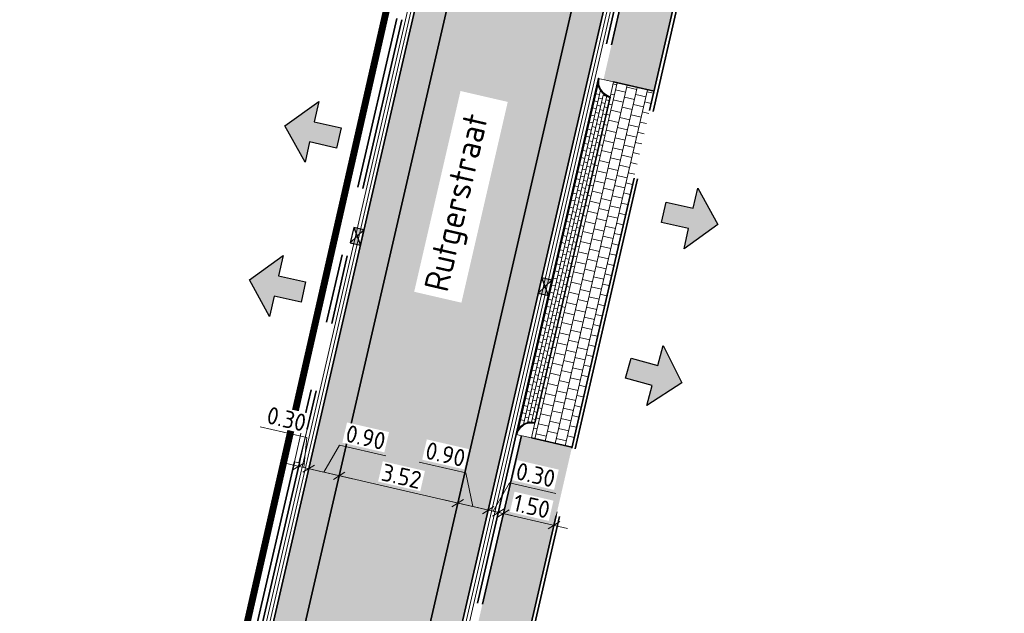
# Model space of a CAD drawing. Header units: metres. Extents: x 199937 to 201628, y 374508 to 375260.
# Tile 82 of 183: x 201115 to 201143, y 374965 to 374982. Entities that reach past the tile are written whole.
import ezdxf

# ---------------------------------------------------------------- set-up
doc = ezdxf.new("R2010")
doc.units = ezdxf.units.M
doc.set_wipeout_variables(frame=1)
for name, pattern in [('VH-OPSLUITBAND_100X200', [16, 8, -2, 4, -2]), ('VH-TROTTOIRBAND_130-150', [15, 5, -2, 2, -2, 2, -2]), ('XX-PROJECTGRENS', [18, 12, -3, 0, -3])]:
    doc.linetypes.add(name, pattern=pattern)
doc.layers.add('000___INRIT-PIJL', color=252, linetype='Continuous')
doc.layers.add('N-WE-KG-GRENS_PROJECT-G', color=7, linetype='XX-PROJECTGRENS', lineweight=35, transparency=0.45)
for name, color, linetype, lineweight in [('N-WE-RI-KOLK-S', 7, 'Continuous', 25), ('N-WE-VH-GOOT-G', 170, 'Continuous', 35), ('N-WE-VH-KANTOPSLUITING_OPSLUITBAND_100X200-G', 150, 'VH-OPSLUITBAND_100X200', 35), ('N-WE-VH-KANTOPSLUITING_TROTTOIRBAND_130 150-G', 210, 'VH-TROTTOIRBAND_130-150', 35), ('N-WE-VH-KANTOPSLUITING_TROTTOIRBAND_130 150_250_HOEKBLOK-S', 210, 'Continuous', 25), ('N-WE-VH-KANTOPSLUITING_TROTTOIRBAND_130 150_250_INRITVERLOOPBAND-G', 210, 'VH-TROTTOIRBAND_130-150', 35), ('N-WE-VH-KANTOPSLUITING_TROTTOIRBAND_130 150_250_INRITVERLOOPBAND-S', 210, 'Continuous', 25), ('N-WE-VH-KANTVERHARDING_STREKLAAG-G', 60, 'Continuous', 18), ('N-WE-VH-VERHARDING_BETONSTRAATSTEEN-G', 252, 'Continuous', 35), ('N-WE-VH-VERHARDING_TEGEL-A', 252, 'Continuous', 18), ('N-WE-VH-VERHARDING_TEGEL-G', 252, 'Continuous', 35), ('X-XX-AL-M-200', 7, 'Continuous', 18), ('X-XX-AL-T35', 50, 'Continuous', 35)]:
    doc.layers.add(name, color=color, linetype=linetype, lineweight=lineweight)
for name, color, linetype, lineweight, true_color in [('N-WE-VH-VERHARDING_BETONSTRAATSTEEN_GRIJS-A', 7, 'Continuous', 18, 0xa6a6a6), ('N-WE-VH-VERHARDING_BETONSTRAATSTEEN_HEIDE-A', 7, 'Continuous', 0, 0x986657), ('N-WE-VH-VERHARDING_BETONSTRAATSTEEN_ROOD-A', 7, 'Continuous', 0, 0xa92c0a)]:
    doc.layers.add(name, color=color, linetype=linetype, lineweight=lineweight, true_color=true_color)
doc.styles.add('NLCS-ISO-M200-T25', font='NLCS-ISO.ttf', dxfattribs={"height": 0.5})
doc.styles.add('NLCS-ISO-M200-T35', font='NLCS-ISO.ttf', dxfattribs={"height": 0.7000000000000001})
doc.dimstyles.new('NLCS-M200-T25-SCHRAP_L2_H1', dxfattribs={"dimscale": 0.2, "dimtxt": 2.5, "dimasz": 1.4, "dimexe": 2, "dimexo": 2, "dimgap": 0.7, "dimtad": 1, "dimzin": 0, "dimdsep": 46, "dimtxsty": 'NLCS-ISO-M200-T25', "dimblk": 'OBLIQUE', "dimcen": 0, "dimdle": 2, "dimclrd": 256, "dimclre": 256, "dimclrt": 256, "dimadec": 1, "dimazin": 0, "dimtfac": 1, "dimtdec": 3, "dimtofl": 0, "dimtmove": 0, "dimatfit": 3, "dimldrblk": 'OBLIQUE', "dimfxl": 2, "dimfxlon": 1, "dimtfillclr": 256, "dimtolj": 1, "dimtzin": 0, "dimlwd": -1, "dimlwe": -1, "dimarcsym": 0})
pattern_1 = [(167.00011792, (0, 0), (-0.251857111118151, -0.1573785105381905), [0.63, -0.21]), (77.00011791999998, (-0.0944786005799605, -0.4092356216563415), (-0.251857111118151, -0.1573785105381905), [0.63, -0.21])]

# ---------------------------------------------------------------- blocks, each defined once
blk = doc.blocks.new('inrit')
h = blk.add_hatch(color=256)
h.dxf.hatch_style = 1
h.paths.add_polyline_path([(0.3000000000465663, 1), (-0.300000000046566, 1), (-0.3000000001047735, 1.799999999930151), (-0.900000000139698, 1.799999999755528), (-2.328301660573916e-10, 2.599999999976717), (0.9000000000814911, 1.799999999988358), (0.2999999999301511, 1.799999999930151)])
at = {"color": 3, "flags": 128}
blk.add_lwpolyline([(0.3000000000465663, 1), (-0.300000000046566, 1), (-0.3000000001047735, 1.799999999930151), (-0.900000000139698, 1.799999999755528), (-2.328301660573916e-10, 2.599999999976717), (0.9000000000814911, 1.799999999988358), (0.2999999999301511, 1.799999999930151), (0.3000000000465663, 1)], dxfattribs=at)
blk = doc.blocks.new('SVH-TROTTOIRBAND HOEKBLOK_130 150X250_R450_H90UITW_HD-MM')
at = {"linetype": 'Continuous', "lineweight": 0}
for q in [(450.0000000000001, 449.9999999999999), (0, 0)]:
    blk.add_line((8.266365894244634e-14, 450), q, dxfattribs=at)
for radius in [450, 430]:
    blk.add_arc((8.266365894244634e-14, 450), radius, 270, 0, dxfattribs=at)
blk = doc.blocks.new('SVH-TROTTOIRBAND INRITVERLOOPBAND_130 150X250_LINKS_L1000_HD-MM')
at = {"linetype": 'Continuous', "lineweight": 0}
blk.add_line((0, 20), (1000, 1.13686837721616e-13), dxfattribs=at)
blk.add_lwpolyline([(0, 0), (1000, 1.13686837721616e-13), (1000, 150.0000000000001), (0, 150)], close=True, dxfattribs=at)
blk = doc.blocks.new('N-SRI-KOLK_STRAAT_450X300-SO')
h = blk.add_hatch(color=256)
h.dxf.hatch_style = 1
h.paths.add_polyline_path([(-7.127631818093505e-14, 0.7499999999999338), (-1.125000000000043, 1.49999999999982), (-1.125000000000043, 4.75175454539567e-14)])
h.paths.add_polyline_path([(1.1249999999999, 4.75175454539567e-14), (1.1249999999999, 1.49999999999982), (-7.122080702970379e-14, 0.7499999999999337)])
for p, q in [((-1.125000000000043, 4.75175454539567e-14), (1.1249999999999, 1.49999999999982)), ((1.1249999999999, 4.75175454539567e-14), (-1.125000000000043, 1.49999999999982))]:
    blk.add_line(p, q)
at = {"flags": 128}
blk.add_lwpolyline([(-1.125000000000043, 4.75175454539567e-14), (1.1249999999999, 4.75175454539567e-14), (1.1249999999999, 1.49999999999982), (-1.125000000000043, 1.49999999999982)], close=True, dxfattribs=at)
blk = doc.blocks.new('_Oblique')
at = {"color": 0, "linetype": 'ByBlock', "lineweight": -2}
blk.add_line((-0.5, -0.5), (0.5, 0.5), dxfattribs=at)
blk = doc.blocks.new('*D704')
at = {"layer": 'Defpoints', "color": 0, "transparency": 16777216}
for p in [(201124.1909412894, 374968.7308007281), (201127.6174075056, 374967.9397460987), (201127.6174075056, 374967.9397460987)]:
    blk.add_point(p, dxfattribs=at)
at = {"layer": 'X-XX-AL-M-200', "transparency": 16777216}
for p, q in [((201124.1909412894, 374968.7308007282), (201124.280920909, 374969.1205489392)), ((201123.8011930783, 374968.8207803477), (201128.0071557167, 374967.8497664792)), ((201127.6174075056, 374967.9397460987), (201127.7073871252, 374968.3294943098))]:
    blk.add_line(p, q, dxfattribs=at)
at = {"layer": 'X-XX-AL-M-200', "transparency": 16777216, "xscale": 0.28, "yscale": 0.28, "zscale": 0.28}
for p, rotation in [((201124.1909412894, 374968.7308007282), 167.0001179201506), ((201127.6174075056, 374967.9397460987), 347.0001179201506)]:
    blk.add_blockref('_Oblique', p, dxfattribs=dict(at, rotation=rotation))
at = {"layer": 'X-XX-AL-M-200', "transparency": 16777216, "insert": (201125.9919045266, 374968.7152779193), "char_height": 0.5, "attachment_point": 5, "rotation": 347.00011792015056, "style": 'NLCS-ISO-M200-T25', "bg_fill": 3, "box_fill_scale": 1.1, "bg_fill_color": 256, "bg_fill_true_color": 13158600, "bg_fill_transparency": 0}
blk.add_mtext('\\A1;3.52', dxfattribs=at)
blk = doc.blocks.new('*D705')
at = {"layer": 'Defpoints', "color": 0, "transparency": 16777216}
for p in [(201127.6174075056, 374967.9397460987), (201128.4943409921, 374967.7372919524), (201128.494340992, 374967.7372919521)]:
    blk.add_point(p, dxfattribs=at)
at = {"layer": 'X-XX-AL-M-200', "transparency": 16777216}
for p, q in [((201127.8475019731, 374968.8110349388), (201126.5028706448, 374969.1214646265)), ((201128.0558742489, 374967.8385190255), (201127.8475019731, 374968.8110349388)), ((201127.6174075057, 374967.9397460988), (201127.7073871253, 374968.32949431)), ((201127.2276592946, 374968.0297257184), (201128.8840892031, 374967.6473123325)), ((201128.494340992, 374967.7372919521), (201128.4043613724, 374967.3475437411))]:
    blk.add_line(p, q, dxfattribs=at)
at = {"layer": 'X-XX-AL-M-200', "transparency": 16777216, "xscale": 0.28, "yscale": 0.28, "zscale": 0.28}
for p, rotation in [((201127.6174075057, 374967.9397460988), 167.0001179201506), ((201128.494340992, 374967.7372919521), 347.0001179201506)]:
    blk.add_blockref('_Oblique', p, dxfattribs=dict(at, rotation=rotation))
at = {"layer": 'X-XX-AL-M-200', "transparency": 16777216, "insert": (201127.262916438, 374969.3462542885), "char_height": 0.5, "attachment_point": 5, "rotation": 347.00011792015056, "style": 'NLCS-ISO-M200-T25', "bg_fill": 3, "box_fill_scale": 1.1, "bg_fill_color": 256, "bg_fill_true_color": 13158600, "bg_fill_transparency": 0}
blk.add_mtext('\\A1;0.90', dxfattribs=at)
blk = doc.blocks.new('*D706')
at = {"layer": 'Defpoints', "color": 0, "transparency": 16777216}
for p in [(201128.4943409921, 374967.7372919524), (201128.7794262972, 374967.6385083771), (201128.7866521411, 374967.6698072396)]:
    blk.add_point(p, dxfattribs=at)
at = {"layer": 'X-XX-AL-M-200', "transparency": 16777216}
for p, q in [((201128.6404965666, 374967.7035495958), (201129.1064566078, 374968.5276829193)), ((201129.1064566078, 374968.5276829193), (201130.4510879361, 374968.2172532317)), ((201128.7866521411, 374967.6698072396), (201128.8766317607, 374968.0595554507)), ((201128.1045927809, 374967.8272715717), (201129.1764003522, 374967.5798276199)), ((201128.494340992, 374967.7372919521), (201128.4043613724, 374967.3475437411))]:
    blk.add_line(p, q, dxfattribs=at)
at = {"layer": 'X-XX-AL-M-200', "transparency": 16777216, "xscale": 0.28, "yscale": 0.28, "zscale": 0.28}
for p, rotation in [((201128.494340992, 374967.7372919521), 167.0001179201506), ((201128.7866521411, 374967.6698072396), 347.0001179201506)]:
    blk.add_blockref('_Oblique', p, dxfattribs=dict(at, rotation=rotation))
at = {"layer": 'X-XX-AL-M-200', "transparency": 16777216, "insert": (201129.866502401, 374968.7524725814), "char_height": 0.5, "attachment_point": 5, "rotation": 347.00011792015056, "style": 'NLCS-ISO-M200-T25', "bg_fill": 3, "box_fill_scale": 1.1, "bg_fill_color": 256, "bg_fill_true_color": 13158600, "bg_fill_transparency": 0}
blk.add_mtext('\\A1;0.30', dxfattribs=at)
blk = doc.blocks.new('*D707')
at = {"layer": 'X-XX-AL-M-200', "transparency": 16777216}
for p, q in [((201128.9328077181, 374967.6360648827), (201129.0227873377, 374968.0258130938)), ((201128.543059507, 374967.7260445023), (201130.7841117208, 374967.2086616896)), ((201130.3943635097, 374967.2986413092), (201130.4843431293, 374967.6883895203))]:
    blk.add_line(p, q, dxfattribs=at)
at = {"layer": 'X-XX-AL-M-200', "transparency": 16777216, "xscale": 0.28, "yscale": 0.28, "zscale": 0.28}
for p, rotation in [((201128.9328077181, 374967.6360648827), 167.0001179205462), ((201130.3943635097, 374967.2986413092), 347.0001179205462)]:
    blk.add_blockref('_Oblique', p, dxfattribs=dict(at, rotation=rotation))
at = {"layer": 'X-XX-AL-M-200', "transparency": 16777216, "insert": (201129.751315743, 374967.8473576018), "char_height": 0.5, "attachment_point": 5, "rotation": 347.0001179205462, "style": 'NLCS-ISO-M200-T25', "bg_fill": 3, "box_fill_scale": 1.1, "bg_fill_color": 256, "bg_fill_true_color": 13158600, "bg_fill_transparency": 0}
blk.add_mtext('\\A1;1.50', dxfattribs=at)
at = {"layer": 'Defpoints', "color": 0, "transparency": 16777216}
for p in [(201128.9328077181, 374967.6360648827), (201130.3943635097, 374967.2986413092), (201130.3943635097, 374967.2986413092)]:
    blk.add_point(p, dxfattribs=at)
blk = doc.blocks.new('*D708')
at = {"layer": 'Defpoints', "color": 0, "transparency": 16777216}
for p in [(201123.3142850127, 374968.9330908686), (201123.3143069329, 374968.9331858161), (201124.1909412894, 374968.7308007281)]:
    blk.add_point(p, dxfattribs=at)
at = {"layer": 'X-XX-AL-M-200', "transparency": 16777216}
for p, q in [((201123.7526241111, 374968.8319932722), (201124.1974678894, 374969.6119150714)), ((201124.1974678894, 374969.6119150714), (201125.5420992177, 374969.3014853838)), ((201123.3143069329, 374968.9331858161), (201123.4042865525, 374969.3229340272)), ((201124.5806895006, 374968.6408211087), (201122.9245587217, 374969.0231654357)), ((201124.1909412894, 374968.7308007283), (201124.280920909, 374969.1205489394))]:
    blk.add_line(p, q, dxfattribs=at)
at = {"layer": 'X-XX-AL-M-200', "transparency": 16777216, "xscale": 0.28, "yscale": 0.28, "zscale": 0.28}
for p, rotation in [((201123.3143069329, 374968.9331858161), 167.0001179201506), ((201124.1909412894, 374968.7308007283), 347.0001179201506)]:
    blk.add_blockref('_Oblique', p, dxfattribs=dict(at, rotation=rotation))
at = {"layer": 'X-XX-AL-M-200', "transparency": 16777216, "insert": (201124.9575136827, 374969.8367047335), "char_height": 0.5, "attachment_point": 5, "rotation": 347.00011792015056, "style": 'NLCS-ISO-M200-T25', "bg_fill": 3, "box_fill_scale": 1.1, "bg_fill_color": 256, "bg_fill_true_color": 13158600, "bg_fill_transparency": 0}
blk.add_mtext('\\A1;0.90', dxfattribs=at)
blk = doc.blocks.new('*D709')
at = {"layer": 'Defpoints', "color": 0, "transparency": 16777216}
for p in [(201123.0216966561, 374969.000739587), (201123.0216966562, 374969.0007395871), (201123.3142850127, 374968.9330908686)]:
    blk.add_point(p, dxfattribs=at)
at = {"layer": 'X-XX-AL-M-200', "transparency": 16777216}
for p, q in [((201123.2565245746, 374969.8311309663), (201121.9118932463, 374970.1415606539)), ((201123.1680017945, 374968.9669627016), (201123.2565245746, 374969.8311309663)), ((201123.0216966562, 374969.0007395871), (201123.1116762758, 374969.3904877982)), ((201123.3143069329, 374968.9331858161), (201123.4042865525, 374969.3229340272)), ((201123.7040551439, 374968.8432061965), (201122.6319484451, 374969.0907192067))]:
    blk.add_line(p, q, dxfattribs=at)
at = {"layer": 'X-XX-AL-M-200', "transparency": 16777216, "xscale": 0.28, "yscale": 0.28, "zscale": 0.28}
for p, rotation in [((201123.0216966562, 374969.0007395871), 167.0001179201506), ((201123.3143069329, 374968.9331858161), 347.0001179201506)]:
    blk.add_blockref('_Oblique', p, dxfattribs=dict(at, rotation=rotation))
at = {"layer": 'X-XX-AL-M-200', "transparency": 16777216, "insert": (201122.6719390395, 374970.3663503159), "char_height": 0.5, "attachment_point": 5, "rotation": 347.00011792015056, "style": 'NLCS-ISO-M200-T25', "bg_fill": 3, "box_fill_scale": 1.1, "bg_fill_color": 256, "bg_fill_true_color": 13158600, "bg_fill_transparency": 0}
blk.add_mtext('\\A1;0.30', dxfattribs=at)

msp = doc.modelspace()

# ---------------------------------------------------------------- hatches: boundary and pattern name
at = {"layer": 'N-WE-VH-VERHARDING_BETONSTRAATSTEEN_GRIJS-A'}
h = msp.add_hatch(dxfattribs=at)
h.set_pattern_fill('AVH-GRI_BSS_KEIFRMT_HALFST-SO', color=256, angle=-12.99988208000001, pattern_type=2)
h.set_pattern_definition([(347.00011792, (201132.0175079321, 374979.6638595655), (0.1259285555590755, 0.07868925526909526), [0.105, -0.105]), (77.00011792, (201132.0175079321, 374979.6638595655), (-0.1023089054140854, 0.02361965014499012), [])])
edge = h.paths.add_edge_path()
edge.add_line((201129.8467467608, 374970.2611716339), (201132.0175079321, 374979.6638595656))
edge.add_arc((201132.1187350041, 374980.102326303), 0.449999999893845, 167.0001179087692, 257.0001179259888, ccw=False)
edge.add_line((201131.6802682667, 374980.2035533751), (201129.3070529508, 374969.9239319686))
edge.add_arc((201129.745519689, 374969.8227048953), 0.4500000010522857, 77.0001179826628, 167.0001177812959, ccw=False)
at = {"layer": 'N-WE-VH-VERHARDING_BETONSTRAATSTEEN_HEIDE-A', "true_color": 0x986657}
h = msp.add_hatch(dxfattribs=at)
h.set_pattern_fill('AVH-HEI_BSS_KEIFRMT_KEPER-SO', color=25, scale=2, angle=167.00011792, pattern_type=2)
h.set_pattern_definition(pattern_1)
h.paths.add_polyline_path([(201120.7497438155, 374957.8261029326), (201121.6269884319, 374957.6249965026), (201129.1153636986, 374990.0610178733), (201129.0260113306, 374990.0816462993), (201128.2384302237, 374990.2634720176)])
h = msp.add_hatch(dxfattribs=at)
h.set_pattern_fill('AVH-HEI_BSS_KEIFRMT_KEPER-SO', color=25, scale=2, angle=167.00011792, pattern_type=2)
h.set_pattern_definition(pattern_1)
h.paths.add_polyline_path([(201125.0546703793, 374956.8392078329), (201125.9319149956, 374956.6381014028), (201133.4187633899, 374989.0675091), (201132.541829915, 374989.2699632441)])
at = {"layer": 'N-WE-VH-VERHARDING_BETONSTRAATSTEEN_ROOD-A'}
h = msp.add_hatch(dxfattribs=at)
h.set_pattern_fill('AVH-ROO_BSS_KEIFRMT_KEPER-SO', color=36, scale=2, angle=122.00011792, pattern_type=2)
h.set_pattern_definition([(122.00011792, (201109.114271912, 374903.0265801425), (-0.2893732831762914, 0.06680645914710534), [0.6299999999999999, -0.21]), (32.00011791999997, (201108.7580921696, 374902.8040133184), (-0.2893732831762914, 0.06680645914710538), [0.6299999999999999, -0.21])])
h.paths.add_polyline_path([(201121.6269884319, 374957.6249965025), (201125.0546703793, 374956.839207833), (201132.541829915, 374989.2699632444), (201132.5337452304, 374989.2718297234), (201129.1153636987, 374990.0610178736)])
at = {"layer": 'N-WE-VH-VERHARDING_TEGEL-A'}
h = msp.add_hatch(dxfattribs=at)
h.set_pattern_fill('AVH-TEGEL_300X300_HALFST-SO', color=256, scale=5, angle=257, pattern_type=2)
h.set_pattern_definition([(257, (201123.740729, 375003.3732360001), (0.0786701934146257, -0.3260536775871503), [0.3, -0.3]), (347, (201123.740729, 375003.3732360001), (0.0674853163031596, 0.2923110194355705), [])])
h.paths.add_polyline_path([(201128.0065193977, 374956.9556550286), (201126.8372747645, 374957.2255938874), (201126.5449636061, 374957.2930786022), (201125.2202467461, 374951.5550456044), (201126.6818025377, 374951.2176220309)])
h.paths.add_polyline_path([(201132.1187350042, 374980.102326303), (201133.2879796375, 374979.8323874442), (201136.2459807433, 374992.645018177), (201134.7844249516, 374992.9824417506), (201131.8264238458, 374980.1698110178)])
h.paths.add_polyline_path([(201130.9147643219, 374969.5527660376), (201129.7455196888, 374969.8227048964), (201129.4532085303, 374969.8901896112), (201127.6729097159, 374962.1787958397), (201127.9652208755, 374962.1113111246), (201129.1344655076, 374961.8413722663)])
h = msp.add_hatch(dxfattribs=at)
h.set_pattern_fill('AVH-TEGEL_300X300_HALFST-SO', color=256, angle=167, pattern_type=2)
h.set_pattern_definition([(167, (201123.740729, 375003.373236), (-0.3260536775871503, -0.07867019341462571), [0.2999999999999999, -0.2999999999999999]), (257, (201123.740729, 375003.373236), (0.2923110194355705, -0.06748531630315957), [])])
h.paths.add_polyline_path([(201133.2879796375, 374979.8323874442), (201132.1187350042, 374980.102326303), (201132.0175079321, 374979.6638595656), (201129.8467467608, 374970.2611716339), (201129.7455196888, 374969.8227048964), (201130.9147643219, 374969.5527660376)], flags=17)

# ---------------------------------------------------------------- linework, layer by layer
at = {"layer": 'N-WE-KG-GRENS_PROJECT-G', "const_width": 0.2}
msp.add_lwpolyline([(201159.7898374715, 374646.4557134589), (201145.3138937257, 374758.5632757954), (201142.007547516, 374758.3458555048), (201141.3871207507, 374761.365740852), (201142.7220816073, 374761.709586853), (201139.5904329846, 374783.4749333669), (201135.4986443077, 374783.5784851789), (201135.3518372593, 374792.3023651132), (201141.351452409, 374792.6391997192), (201138.6280249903, 374812.2457142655, 0.1098649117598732), (201132.55438246, 374825.6281790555), (201114.3719757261, 374850.5778146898, -0.1438375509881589), (201104.9234138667, 374883.2812249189, 0.2953998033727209), (201098.086768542, 374888.7092676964), (201097.9584015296, 374895.618421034, 0.3754796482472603), (201107.2353103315, 374901.6135889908), (201127.8699589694, 374992.3467444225, 0.3600036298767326), (201124.4999770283, 374997.9081068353), (201067.9470627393, 375010.728805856, 0.3775882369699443)], format="xyb", dxfattribs=at)
at = {"layer": 'N-WE-VH-GOOT-G'}
for points in [[(201128.4633792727, 374991.2378425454), (201120.5252558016, 374956.851625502)], [(201133.6437124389, 374990.0418796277), (201124.7816763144, 374951.6558234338)]]:
    msp.add_lwpolyline(points, dxfattribs=at)
at = {"layer": 'N-WE-VH-KANTOPSLUITING_OPSLUITBAND_100X200-G'}
for points in [[(201143.1489969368, 374997.592622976), (201143.1650071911, 374995.942700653), (201140.167625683, 374995.9136151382, 0.3464968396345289), (201136.405423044, 374992.8911000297), (201126.6982529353, 374950.8443320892, 0.4225059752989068), (201128.9515900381, 374947.349018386), (201129.9422667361, 374947.1495779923), (201129.6255075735, 374945.5761458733)], [(201143.0494868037, 374997.5416550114), (201143.0640415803, 374996.0417256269), (201140.1666553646, 374996.0136104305, 0.3464968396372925), (201136.3079859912, 374992.9135949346), (201126.6008158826, 374950.8668269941, 0.4225059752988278), (201128.9318542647, 374947.2509852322), (201129.8244978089, 374947.0712806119), (201129.5284612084, 374945.6007833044)]]:
    msp.add_lwpolyline(points, format="xyb", dxfattribs=at)
at = {"layer": 'N-WE-VH-KANTOPSLUITING_TROTTOIRBAND_130 150-G'}
for points in [[(201133.9360235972, 374989.974394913), (201131.6802682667, 374980.2035533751)], [(201134.0821791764, 374989.9406525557), (201131.8264238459, 374980.1698110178)], [(201129.3070529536, 374969.923931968), (201127.5267541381, 374962.2125381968)], [(201129.4532085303, 374969.8901896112), (201127.6729097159, 374962.1787958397)], [(201122.898904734, 374969.1356820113), (201120.0862240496, 374956.9525090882)], [(201123.0450603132, 374969.101939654), (201120.2323796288, 374956.9187667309)]]:
    msp.add_lwpolyline(points, dxfattribs=at)
at = {"layer": 'N-WE-VH-KANTOPSLUITING_TROTTOIRBAND_130 150_250_INRITVERLOOPBAND-G'}
for points in [[(201125.8532597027, 374981.9325194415), (201123.1238537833, 374970.110052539)], [(201125.9994152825, 374981.898777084), (201123.2700093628, 374970.0763101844)]]:
    msp.add_lwpolyline(points, dxfattribs=at)
at = {"layer": 'N-WE-VH-KANTVERHARDING_STREKLAAG-G'}
for points in [[(201128.2685051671, 374991.2828323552), (201120.3303127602, 374956.8963157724)], [(201128.3659422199, 374991.2603374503), (201120.4277842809, 374956.8739706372)], [(201133.7411494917, 374990.0193847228), (201125.8044373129, 374955.6413845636)], [(201133.8385865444, 374989.9968898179), (201125.9019089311, 374955.6190394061)]]:
    msp.add_lwpolyline(points, dxfattribs=at)
at = {"layer": 'N-WE-VH-VERHARDING_BETONSTRAATSTEEN-G'}
for points in [[(201129.1153636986, 374990.0610178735), (201121.6269884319, 374957.6249965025)], [(201132.541829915, 374989.2699632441), (201125.0546703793, 374956.8392078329)]]:
    msp.add_lwpolyline(points, dxfattribs=at)
at = {"layer": 'N-WE-VH-VERHARDING_BETONSTRAATSTEEN-G', "elevation": 29.63401383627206}
msp.add_lwpolyline([(201129.8467467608, 374970.2611716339), (201132.0175079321, 374979.6638595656, -0.4142135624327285), (201131.6802682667, 374980.2035533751), (201129.3070529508, 374969.9239319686, -0.4142135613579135), (201129.8467467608, 374970.2611716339)], format="xyb", close=True, dxfattribs=at)
at = {"layer": 'N-WE-VH-VERHARDING_TEGEL-G'}
for points, elevation in [([(201132.1187350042, 374980.102326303), (201133.2879796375, 374979.8323874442)], 29.62607829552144), ([(201129.7455196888, 374969.8227048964), (201130.9147643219, 374969.5527660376)], 29.63401383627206)]:
    msp.add_lwpolyline(points, dxfattribs=dict(at, elevation=elevation))

# ---------------------------------------------------------------- block references
at = {"layer": '000___INRIT-PIJL'}
for p, rotation in [((201125.1593696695, 374978.2601056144), 77.17068456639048), ((201132.596987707, 374976.5616961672), 257.1368409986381), ((201124.1328242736, 374973.813607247), 77.26851048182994), ((201131.577, 374972.095), 254.8106041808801)]:
    msp.add_blockref('inrit', p, dxfattribs=dict(at, rotation=rotation))
at = {"layer": 'N-WE-RI-KOLK-S', "xscale": 0.2, "yscale": 0.2, "zscale": 0.2}
for p, rotation in [((201124.5629160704, 374975.6765569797), 257.0001179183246), ((201130.2842778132, 374974.1568078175), 76.7757390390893)]:
    msp.add_blockref('N-SRI-KOLK_STRAAT_450X300-SO', p, dxfattribs=dict(at, rotation=rotation))
at = {"layer": 'N-WE-VH-KANTOPSLUITING_TROTTOIRBAND_130 150_250_HOEKBLOK-S', "zscale": 0.001}
for p, xscale, yscale, rotation in [((201131.6802682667, 374980.2035533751, 29.62607829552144), 0.001, 0.001, 257.0001179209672), ((201129.3070529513, 374969.9239319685, 29.63401383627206), -0.0009999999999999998, 0.0009999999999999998, 257.0001179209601)]:
    msp.add_blockref('SVH-TROTTOIRBAND HOEKBLOK_130 150X250_R450_H90UITW_HD-MM', p, dxfattribs=dict(at, xscale=xscale, yscale=yscale, rotation=rotation))
at = {"layer": 'N-WE-VH-KANTOPSLUITING_TROTTOIRBAND_130 150_250_INRITVERLOOPBAND-S', "xscale": 0.001, "yscale": 0.001, "zscale": 0.001, "rotation": 77.0001179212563}
msp.add_blockref('SVH-TROTTOIRBAND INRITVERLOOPBAND_130 150X250_LINKS_L1000_HD-MM', (201123.0450603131, 374969.101939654), dxfattribs=at)

# ---------------------------------------------------------------- next in the draw order: dimensions: what is measured, and where the dimension line sits
at = {"layer": 'X-XX-AL-M-200'}
dim = msp.add_aligned_dim(p1=(201124.1909412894, 374968.7308007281), p2=(201127.6174075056, 374967.9397460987), distance=0, dimstyle='NLCS-M200-T25-SCHRAP_L2_H1', override={"dimtfill": 1}, dxfattribs=at)
dim.commit()
dim.dimension.update_dxf_attribs({"geometry": '*D704', "text_midpoint": (201125.9919045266, 374968.7152779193)})

# ---------------------------------------------------------------- next in the draw order: wipeouts: each hides what was drawn before it
msp.add_wipeout([(201127.72232680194, 374973.7274084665), (201129.06077364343, 374979.5249131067), (201127.69665490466, 374979.83984177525), (201126.3582080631, 374974.04233713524)]).dxf.layer = 'X-XX-AL-T35'

# ---------------------------------------------------------------- next in the draw order: texts
at = {"layer": 'X-XX-AL-T35', "style": 'NLCS-ISO-M200-T35'}
msp.add_text('Rutgerstraat', height=0.7000000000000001, rotation=77.0001179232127, dxfattribs=at).set_placement((201127.3183542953, 374974.0002751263))

# ---------------------------------------------------------------- next in the draw order: dimensions: what is measured, and where the dimension line sits
at = {"layer": 'X-XX-AL-M-200'}
dim = msp.add_linear_dim(base=(201123.3143069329, 374968.9331858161), p1=(201124.1909412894, 374968.7308007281), p2=(201123.3142850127, 374968.9330908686), angle=167.0001179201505, dimstyle='NLCS-M200-T25-SCHRAP_L2_H1', override={"dimtmove": 1, "dimtfill": 1}, dxfattribs=at)
dim.commit()
dim.dimension.update_dxf_attribs({"geometry": '*D708', "text_midpoint": (201124.4216098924, 374969.9604267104)})
dim = msp.add_linear_dim(base=(201128.494340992, 374967.7372919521), p1=(201127.6174075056, 374967.9397460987), p2=(201128.4943409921, 374967.7372919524), angle=167.0001179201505, dimstyle='NLCS-M200-T25-SCHRAP_L2_H1', override={"dimtmove": 1, "dimtfill": 1}, dxfattribs=at)
dim.commit()
dim.dimension.update_dxf_attribs({"geometry": '*D705', "text_midpoint": (201127.7110900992, 374968.8425278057), "dimtype": 160})

# ---------------------------------------------------------------- next in the draw order: dimensions: what is measured, and where the dimension line sits
for base, p1, p2, picture, middle in [((201123.0216966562, 374969.0007395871), (201123.3142850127, 374968.9330908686), (201123.0216966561, 374969.0007395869), '*D709', (201123.1201127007, 374969.8626238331)), ((201128.7866521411, 374967.6698072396), (201128.4943409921, 374967.7372919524), (201128.7794262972, 374967.6385083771), '*D706', (201129.2428684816, 374968.4961900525))]:
    dim = msp.add_linear_dim(base=base, p1=p1, p2=p2, angle=167.0001179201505, dimstyle='NLCS-M200-T25-SCHRAP_L2_H1', override={"dimtmove": 1, "dimtfill": 1}, dxfattribs=at)
    dim.commit()
    dim.dimension.update_dxf_attribs({"geometry": picture, "text_midpoint": middle, "dimtype": 160})

# ---------------------------------------------------------------- next in the draw order: dimensions: what is measured, and where the dimension line sits
dim = msp.add_aligned_dim(p1=(201128.9328077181, 374967.6360648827), p2=(201130.3943635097, 374967.2986413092), distance=0, dimstyle='NLCS-M200-T25-SCHRAP_L2_H1', override={"dimtfill": 1}, dxfattribs=at)
dim.commit()
dim.dimension.update_dxf_attribs({"geometry": '*D707', "text_midpoint": (201129.751315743, 374967.8473576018)})

doc.saveas('drawing.dxf')
